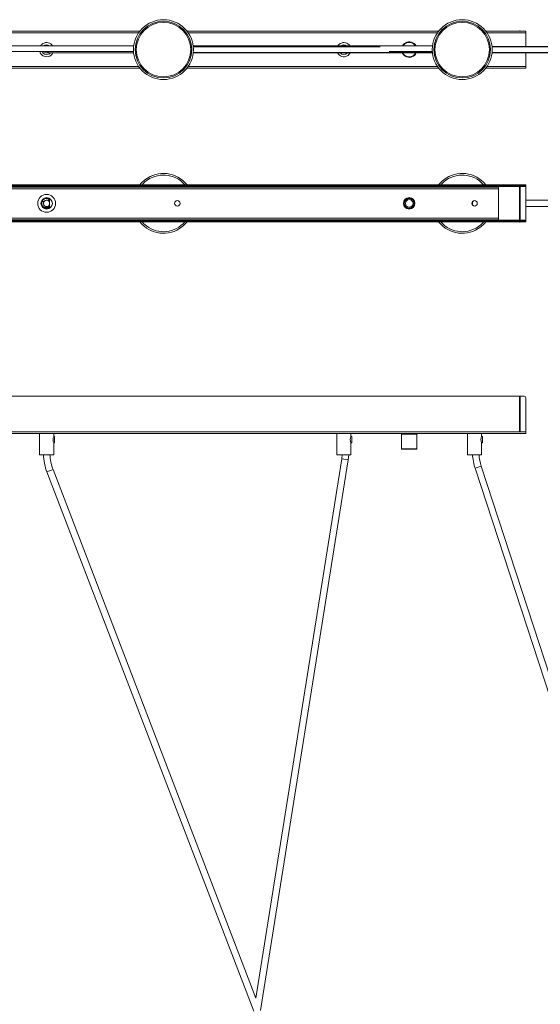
# Model space of a CAD drawing. Header units: inches. Extents: x -279 to 299, y -273 to 303.
# Tile 6 of 7: x -39 to 128, y -14 to 303. Entities that reach past the tile are written whole.
import ezdxf

# ---------------------------------------------------------------- set-up
doc = ezdxf.new("R2010")
doc.units = ezdxf.units.IN
doc.header["$MEASUREMENT"] = 0

# ---------------------------------------------------------------- blocks, each defined once
blk = doc.blocks.new('block 6')
at = {"lineweight": 0}
blk.add_lwpolyline([(84.38, 244.04), (84.3, 243.72), (84.29, 243.38)], dxfattribs=at)
blk = doc.blocks.new('block 7')
at = {"lineweight": 0}
blk.add_open_spline([(-28.77, 243.48), (-28.77, 244.49), (-29.6, 245.32), (-30.61, 245.32), (-31.63, 245.32), (-32.45, 244.49), (-32.45, 243.48), (-32.45, 242.46), (-31.63, 241.64), (-30.61, 241.64), (-29.6, 241.64), (-28.77, 242.46), (-28.77, 243.48), (-28.77, 243.48), (-28.77, 243.48), (-28.77, 243.48)], degree=3, knots=[0, 0, 0, 0, 1, 1, 1, 2, 2, 2, 3, 3, 3, 4, 4, 4, 5, 5, 5, 5], dxfattribs=at)
blk = doc.blocks.new('block 9')
at = {"lineweight": 0}
blk.add_lwpolyline([(0.09, 237.52), (0.7, 236.88), (1.5, 236.2)], dxfattribs=at)
blk = doc.blocks.new('block 18')
at = {"lineweight": 0}
blk.add_lwpolyline([(106.31, 243.02), (106.3, 243.05), (106.27, 243.34)], dxfattribs=at)
blk = doc.blocks.new('block 19')
at = {"lineweight": 0}
blk.add_open_spline([(12.3, 243.48), (12.3, 243.96), (11.91, 244.35), (11.43, 244.35), (10.94, 244.35), (10.55, 243.96), (10.55, 243.48), (10.55, 242.99), (10.94, 242.6), (11.43, 242.6), (11.91, 242.6), (12.3, 242.99), (12.3, 243.48), (12.3, 243.48), (12.3, 243.48), (12.3, 243.48)], degree=3, knots=[0, 0, 0, 0, 1, 1, 1, 2, 2, 2, 3, 3, 3, 4, 4, 4, 5, 5, 5, 5], dxfattribs=at)
blk = doc.blocks.new('block 20')
at = {"lineweight": 0}
blk.add_open_spline([(107.93, 243.48), (107.93, 243.96), (107.54, 244.35), (107.06, 244.35), (106.57, 244.35), (106.18, 243.96), (106.18, 243.48), (106.18, 242.99), (106.57, 242.6), (107.06, 242.6), (107.54, 242.6), (107.93, 242.99), (107.93, 243.48), (107.93, 243.48), (107.93, 243.48), (107.93, 243.48)], degree=3, knots=[0, 0, 0, 0, 1, 1, 1, 2, 2, 2, 3, 3, 3, 4, 4, 4, 5, 5, 5, 5], dxfattribs=at)
blk = doc.blocks.new('block 21')
at = {"lineweight": 0}
blk.add_open_spline([(-27.73, 243.48), (-27.73, 245.07), (-29.02, 246.36), (-30.61, 246.36), (-32.2, 246.36), (-33.49, 245.07), (-33.49, 243.48), (-33.49, 241.89), (-32.2, 240.6), (-30.61, 240.6), (-29.02, 240.6), (-27.73, 241.89), (-27.73, 243.48), (-27.73, 243.48), (-27.73, 243.48), (-27.73, 243.48)], degree=3, knots=[0, 0, 0, 0, 1, 1, 1, 2, 2, 2, 3, 3, 3, 4, 4, 4, 5, 5, 5, 5], dxfattribs=at)
blk = doc.blocks.new('block 22')
at = {"lineweight": 0}
blk.add_open_spline([(87.88, 243.48), (87.88, 244.49), (87.05, 245.32), (86.04, 245.32), (85.02, 245.32), (84.2, 244.49), (84.2, 243.48), (84.2, 242.46), (85.02, 241.64), (86.04, 241.64), (87.05, 241.64), (87.88, 242.46), (87.88, 243.48), (87.88, 243.48), (87.88, 243.48), (87.88, 243.48)], degree=3, knots=[0, 0, 0, 0, 1, 1, 1, 2, 2, 2, 3, 3, 3, 4, 4, 4, 5, 5, 5, 5], dxfattribs=at)
blk = doc.blocks.new('block 30')
at = {"lineweight": 0}
blk.add_lwpolyline([(84.46, 243.48), (84.58, 242.87), (84.92, 242.36)], dxfattribs=at)
blk = doc.blocks.new('block 31')
at = {"lineweight": 0}
blk.add_lwpolyline([(84.34, 243.84), (84.31, 243.84), (84.27, 243.48), (84.41, 242.8), (84.79, 242.23), (85.36, 241.85), (86.04, 241.71), (86.71, 241.85), (87.29, 242.23), (87.67, 242.8), (87.8, 243.48), (87.67, 244.15), (87.29, 244.73), (86.71, 245.11), (86.04, 245.24), (85.36, 245.11), (84.79, 244.73), (84.49, 244.32), (84.31, 243.84)], dxfattribs=at)
blk = doc.blocks.new('block 32')
at = {"lineweight": 0}
blk.add_open_spline([(87.26, 243.48), (87.26, 244.15), (86.72, 244.7), (86.04, 244.7), (85.36, 244.7), (84.81, 244.15), (84.81, 243.48), (84.81, 242.8), (85.36, 242.25), (86.04, 242.25), (86.72, 242.25), (87.26, 242.8), (87.26, 243.48), (87.26, 243.48), (87.26, 243.48), (87.26, 243.48)], degree=3, knots=[0, 0, 0, 0, 1, 1, 1, 2, 2, 2, 3, 3, 3, 4, 4, 4, 5, 5, 5, 5], dxfattribs=at)
blk = doc.blocks.new('block 38')
at = {"lineweight": 0}
blk.add_lwpolyline([(106.27, 243.34), (106.22, 243.35), (106.21, 243.35)], dxfattribs=at)
blk = doc.blocks.new('block 39')
at = {"lineweight": 0}
blk.add_lwpolyline([(106.22, 243.68), (106.25, 243.69), (106.27, 243.69)], dxfattribs=at)
blk = doc.blocks.new('block 40')
at = {"lineweight": 0}
blk.add_lwpolyline([(106.27, 243.34), (106.3, 243.05), (106.31, 243.02)], dxfattribs=at)
blk = doc.blocks.new('block 46')
at = {"lineweight": 0}
blk.add_lwpolyline([(-31.5, 244.04), (-32.08, 244.04)], dxfattribs=at)
blk = doc.blocks.new('block 47')
at = {"lineweight": 0}
blk.add_lwpolyline([(-31.63, 242.27), (-29.7, 242.27)], dxfattribs=at)
blk = doc.blocks.new('block 49')
at = {"lineweight": 0}
blk.add_lwpolyline([(106.29, 243.69), (106.29, 243.69)], dxfattribs=at)
blk = doc.blocks.new('block 52')
at = {"lineweight": 0}
blk.add_lwpolyline([(207.27, 244.53), (123.52, 244.53)], dxfattribs=at)
blk = doc.blocks.new('block 53')
at = {"lineweight": 0}
blk.add_lwpolyline([(123.52, 242.43), (207.27, 242.43)], dxfattribs=at)
blk = doc.blocks.new('block 54')
at = {"lineweight": 0}
blk.add_lwpolyline([(-29.7, 244.53), (-30.61, 244.53)], dxfattribs=at)
blk = doc.blocks.new('block 55')
at = {"lineweight": 0}
blk.add_lwpolyline([(-30.61, 242.43), (-29.7, 242.43)], dxfattribs=at)
blk = doc.blocks.new('block 62')
at = {"lineweight": 0}
blk.add_lwpolyline([(123.52, 249.43), (-226.78, 249.43)], dxfattribs=at)
blk = doc.blocks.new('block 64')
at = {"lineweight": 0}
blk.add_lwpolyline([(123.52, 249.15), (-226.78, 249.15)], dxfattribs=at)
blk = doc.blocks.new('block 65')
at = {"lineweight": 0}
blk.add_lwpolyline([(122.99, 249.43), (122.99, 249.15)], dxfattribs=at)
blk = doc.blocks.new('block 66')
at = {"lineweight": 0}
blk.add_lwpolyline([(122.99, 237.52), (122.99, 237.8)], dxfattribs=at)
blk = doc.blocks.new('block 67')
at = {"lineweight": 0}
blk.add_lwpolyline([(-226.78, 237.52), (123.52, 237.52)], dxfattribs=at)
blk = doc.blocks.new('block 69')
at = {"lineweight": 0}
blk.add_lwpolyline([(-226.78, 237.8), (123.52, 237.8)], dxfattribs=at)
blk = doc.blocks.new('block 71')
at = {"lineweight": 0}
blk.add_lwpolyline([(123.52, 237.52), (123.52, 249.43)], dxfattribs=at)
blk = doc.blocks.new('block 73')
at = {"lineweight": 0}
blk.add_lwpolyline([(87.77, 243.24), (87.79, 243.48)], dxfattribs=at)
blk = doc.blocks.new('block 80')
at = {"lineweight": 0}
blk.add_lwpolyline([(106.27, 243.69), (106.3, 243.91)], dxfattribs=at)
blk = doc.blocks.new('block 92')
at = {"lineweight": 0}
blk.add_lwpolyline([(-218.02, 238.76), (114.76, 238.76)], dxfattribs=at)
blk = doc.blocks.new('block 93')
at = {"lineweight": 0}
blk.add_lwpolyline([(114.76, 248.19), (-218.02, 248.19)], dxfattribs=at)
blk = doc.blocks.new('block 94')
at = {"lineweight": 0}
blk.add_lwpolyline([(114.76, 248.73), (114.76, 238.22)], dxfattribs=at)
blk = doc.blocks.new('block 99')
at = {"lineweight": 0}
blk.add_lwpolyline([(-218.02, 238.22), (114.76, 238.22)], dxfattribs=at)
blk = doc.blocks.new('block 100')
at = {"lineweight": 0}
blk.add_lwpolyline([(114.76, 248.73), (-218.02, 248.73)], dxfattribs=at)
blk = doc.blocks.new('block 107')
at = {"lineweight": 0}
blk.add_lwpolyline([(121.49, 237.45), (121.77, 237.45)], dxfattribs=at)
blk = doc.blocks.new('block 108')
at = {"lineweight": 0}
blk.add_lwpolyline([(121.49, 249.15), (121.49, 237.8)], dxfattribs=at)
blk = doc.blocks.new('block 109')
at = {"lineweight": 0}
blk.add_lwpolyline([(121.49, 237.52), (121.49, 237.45)], dxfattribs=at)
blk = doc.blocks.new('block 110')
at = {"lineweight": 0}
blk.add_lwpolyline([(121.77, 249.15), (121.77, 237.8)], dxfattribs=at)
blk = doc.blocks.new('block 111')
at = {"lineweight": 0}
blk.add_lwpolyline([(121.77, 237.52), (121.77, 237.45)], dxfattribs=at)
blk = doc.blocks.new('block 126')
at = {"lineweight": 0}
blk.add_lwpolyline([(106.3, 243.92), (106.27, 243.69)], dxfattribs=at)
blk = doc.blocks.new('block 127')
at = {"lineweight": 0}
blk.add_lwpolyline([(106.31, 243.69), (106.27, 243.69)], dxfattribs=at)
blk = doc.blocks.new('block 128')
at = {"lineweight": 0}
blk.add_lwpolyline([(-29.7, 244.76), (-29.7, 242.19)], dxfattribs=at)
blk = doc.blocks.new('block 129')
at = {"lineweight": 0}
blk.add_lwpolyline([(123.52, 238.06), (121.77, 238.06)], dxfattribs=at)
blk = doc.blocks.new('block 130')
at = {"lineweight": 0}
blk.add_lwpolyline([(121.49, 238.06), (-224.75, 238.06)], dxfattribs=at)
blk = doc.blocks.new('block 132')
at = {"lineweight": 0}
blk.add_lwpolyline([(123.52, 248.89), (121.77, 248.89)], dxfattribs=at)
blk = doc.blocks.new('block 133')
at = {"lineweight": 0}
blk.add_lwpolyline([(121.49, 248.89), (-224.75, 248.89)], dxfattribs=at)
blk = doc.blocks.new('block 140')
at = {"lineweight": 0}
blk.add_open_spline([(87.79, 243.48), (87.79, 244.45), (87.01, 245.23), (86.04, 245.23), (85.6, 245.25), (85.02, 245), (84.74, 244.66)], degree=3, knots=[0, 0, 0, 0, 1, 1, 1, 2, 2, 2, 2], dxfattribs=at)
blk = doc.blocks.new('block 148')
at = {"lineweight": 0}
blk.add_open_spline([(1.5, 236.2), (5.28, 233.31), (10.79, 233.9), (13.87, 237.52)], degree=3, dxfattribs=at)
blk = doc.blocks.new('block 149')
at = {"lineweight": 0}
blk.add_open_spline([(13.87, 249.43), (10.58, 253.24), (4.83, 253.66), (1.02, 250.37), (0.76, 250.15), (0.3, 249.69), (0.09, 249.43)], degree=3, knots=[0, 0, 0, 0, 1, 1, 1, 2, 2, 2, 2], dxfattribs=at)
blk = doc.blocks.new('block 150')
at = {"lineweight": 0}
blk.add_open_spline([(-0.59, 237.52), (2.69, 233.34), (8.75, 232.62), (12.93, 235.91), (13.42, 236.26), (14.19, 237.04), (14.55, 237.52)], degree=3, knots=[0, 0, 0, 0, 1, 1, 1, 2, 2, 2, 2], dxfattribs=at)
blk = doc.blocks.new('block 151')
at = {"lineweight": 0}
blk.add_open_spline([(14.55, 249.43), (11.26, 253.61), (5.2, 254.34), (1.02, 251.05), (0.54, 250.7), (-0.24, 249.92), (-0.59, 249.43)], degree=3, knots=[0, 0, 0, 0, 1, 1, 1, 2, 2, 2, 2], dxfattribs=at)
blk = doc.blocks.new('block 158')
at = {"lineweight": 0}
blk.add_open_spline([(96.19, 237.52), (99.48, 233.72), (105.23, 233.3), (109.04, 236.59), (109.3, 236.8), (109.76, 237.26), (109.98, 237.52)], degree=3, knots=[0, 0, 0, 0, 1, 1, 1, 2, 2, 2, 2], dxfattribs=at)
blk = doc.blocks.new('block 159')
at = {"lineweight": 0}
blk.add_open_spline([(109.98, 249.43), (106.69, 253.24), (100.94, 253.66), (97.13, 250.37), (96.87, 250.15), (96.41, 249.69), (96.19, 249.43)], degree=3, knots=[0, 0, 0, 0, 1, 1, 1, 2, 2, 2, 2], dxfattribs=at)
blk = doc.blocks.new('block 160')
at = {"lineweight": 0}
blk.add_open_spline([(110.66, 249.43), (107.37, 253.61), (101.31, 254.34), (97.13, 251.05), (96.65, 250.7), (95.87, 249.92), (95.51, 249.43)], degree=3, knots=[0, 0, 0, 0, 1, 1, 1, 2, 2, 2, 2], dxfattribs=at)
blk = doc.blocks.new('block 161')
at = {"lineweight": 0}
blk.add_open_spline([(95.51, 237.52), (98.8, 233.34), (104.86, 232.62), (109.04, 235.91), (109.52, 236.26), (110.3, 237.04), (110.66, 237.52)], degree=3, knots=[0, 0, 0, 0, 1, 1, 1, 2, 2, 2, 2], dxfattribs=at)
blk = doc.blocks.new('block 168')
at = {"lineweight": 0}
blk.add_open_spline([(106.38, 243.64), (106.36, 243.67), (106.31, 243.69), (106.27, 243.69)], degree=3, dxfattribs=at)
blk = doc.blocks.new('block 169')
at = {"lineweight": 0}
blk.add_open_spline([(106.27, 243.34), (106.31, 243.34), (106.36, 243.36), (106.38, 243.38)], degree=3, dxfattribs=at)
blk = doc.blocks.new('block 175')
at = {"lineweight": 0}
blk.add_open_spline([(106.75, 244.3), (106.3, 243.94), (106.22, 243.27), (106.59, 242.82), (106.62, 242.77), (106.7, 242.69), (106.75, 242.66)], degree=3, knots=[0, 0, 0, 0, 1, 1, 1, 2, 2, 2, 2], dxfattribs=at)
blk = doc.blocks.new('block 177')
at = {"lineweight": 0}
blk.add_open_spline([(-29.7, 244), (-29.99, 244.5), (-30.63, 244.68), (-31.13, 244.39), (-31.64, 244.1), (-31.81, 243.46), (-31.52, 242.96), (-31.24, 242.45), (-30.59, 242.28), (-30.09, 242.57), (-29.95, 242.64), (-29.77, 242.82), (-29.7, 242.96)], degree=3, knots=[0, 0, 0, 0, 1, 1, 1, 2, 2, 2, 3, 3, 3, 4, 4, 4, 4], dxfattribs=at)
blk = doc.blocks.new('block 182')
at = {"lineweight": 0}
blk.add_open_spline([(84.92, 242.36), (85.54, 241.75), (86.54, 241.75), (87.15, 242.36), (87.77, 242.98), (87.77, 243.98), (87.15, 244.59), (86.54, 245.21), (85.54, 245.21), (84.92, 244.59), (84.65, 244.35), (84.44, 243.84), (84.46, 243.48)], degree=3, knots=[0, 0, 0, 0, 1, 1, 1, 2, 2, 2, 3, 3, 3, 4, 4, 4, 4], dxfattribs=at)
blk = doc.blocks.new('block 183')
at = {"lineweight": 0}
blk.add_open_spline([(84.31, 243.84), (84.28, 243.71), (84.34, 243.55), (84.46, 243.48)], degree=3, dxfattribs=at)
blk = doc.blocks.new('block 192')
at = {"lineweight": 0}
blk.add_open_spline([(106.37, 243.63), (106.29, 243.57), (106.29, 243.45), (106.35, 243.38), (106.35, 243.38), (106.36, 243.37), (106.36, 243.37)], degree=3, knots=[0, 0, 0, 0, 1, 1, 1, 2, 2, 2, 2], dxfattribs=at)
blk = doc.blocks.new('block 193')
at = {"lineweight": 0}
blk.add_open_spline([(-29.7, 244.76), (-30.41, 245.27), (-31.39, 245.1), (-31.9, 244.39), (-32.4, 243.68), (-32.23, 242.7), (-31.52, 242.19), (-31.02, 241.8), (-30.21, 241.8), (-29.7, 242.19)], degree=3, knots=[0, 0, 0, 0, 1, 1, 1, 2, 2, 2, 3, 3, 3, 3], dxfattribs=at)
blk = doc.blocks.new('block 203')
at = {"lineweight": 0}
blk.add_open_spline([(16.61, 292.93), (16.61, 298.25), (12.3, 302.57), (6.98, 302.57), (1.66, 302.57), (-2.66, 298.25), (-2.66, 292.93), (-2.66, 287.61), (1.66, 283.3), (6.98, 283.3), (12.3, 283.3), (16.61, 287.61), (16.61, 292.93), (16.61, 292.93), (16.61, 292.93), (16.61, 292.93)], degree=3, knots=[0, 0, 0, 0, 1, 1, 1, 2, 2, 2, 3, 3, 3, 4, 4, 4, 5, 5, 5, 5], dxfattribs=at)
blk = doc.blocks.new('block 204')
at = {"lineweight": 0}
blk.add_open_spline([(16.09, 292.93), (16.09, 297.96), (12.01, 302.04), (6.98, 302.04), (1.95, 302.04), (-2.13, 297.96), (-2.13, 292.93), (-2.13, 287.9), (1.95, 283.82), (6.98, 283.82), (12.01, 283.82), (16.09, 287.9), (16.09, 292.93), (16.09, 292.93), (16.09, 292.93), (16.09, 292.93)], degree=3, knots=[0, 0, 0, 0, 1, 1, 1, 2, 2, 2, 3, 3, 3, 4, 4, 4, 5, 5, 5, 5], dxfattribs=at)
blk = doc.blocks.new('block 209')
at = {"lineweight": 0}
blk.add_open_spline([(112.19, 292.93), (112.19, 297.96), (108.11, 302.04), (103.08, 302.04), (98.05, 302.04), (93.98, 297.96), (93.98, 292.93), (93.98, 287.9), (98.05, 283.82), (103.08, 283.82), (108.11, 283.82), (112.19, 287.9), (112.19, 292.93), (112.19, 292.93), (112.19, 292.93), (112.19, 292.93)], degree=3, knots=[0, 0, 0, 0, 1, 1, 1, 2, 2, 2, 3, 3, 3, 4, 4, 4, 5, 5, 5, 5], dxfattribs=at)
blk = doc.blocks.new('block 210')
at = {"lineweight": 0}
blk.add_open_spline([(112.72, 292.93), (112.72, 298.25), (108.4, 302.57), (103.08, 302.57), (97.76, 302.57), (93.45, 298.25), (93.45, 292.93), (93.45, 287.61), (97.76, 283.3), (103.08, 283.3), (108.4, 283.3), (112.72, 287.61), (112.72, 292.93), (112.72, 292.93), (112.72, 292.93), (112.72, 292.93)], degree=3, knots=[0, 0, 0, 0, 1, 1, 1, 2, 2, 2, 3, 3, 3, 4, 4, 4, 5, 5, 5, 5], dxfattribs=at)
blk = doc.blocks.new('block 217')
at = {"lineweight": 0}
blk.add_open_spline([(15.73, 292.93), (15.73, 297.77), (11.81, 301.69), (6.98, 301.69), (2.14, 301.69), (-1.78, 297.77), (-1.78, 292.93), (-1.78, 288.1), (2.14, 284.18), (6.98, 284.18), (11.81, 284.18), (15.73, 288.1), (15.73, 292.93), (15.73, 292.93), (15.73, 292.93), (15.73, 292.93)], degree=3, knots=[0, 0, 0, 0, 1, 1, 1, 2, 2, 2, 3, 3, 3, 4, 4, 4, 5, 5, 5, 5], dxfattribs=at)
blk = doc.blocks.new('block 220')
at = {"lineweight": 0}
blk.add_open_spline([(111.84, 292.93), (111.84, 297.77), (107.92, 301.69), (103.08, 301.69), (98.25, 301.69), (94.33, 297.77), (94.33, 292.93), (94.33, 288.1), (98.25, 284.18), (103.08, 284.18), (107.92, 284.18), (111.84, 288.1), (111.84, 292.93), (111.84, 292.93), (111.84, 292.93), (111.84, 292.93)], degree=3, knots=[0, 0, 0, 0, 1, 1, 1, 2, 2, 2, 3, 3, 3, 4, 4, 4, 5, 5, 5, 5], dxfattribs=at)
blk = doc.blocks.new('block 227')
at = {"lineweight": 0}
blk.add_lwpolyline([(93.53, 294.14), (16.53, 294.14)], dxfattribs=at)
blk = doc.blocks.new('block 228')
at = {"lineweight": 0}
blk.add_lwpolyline([(-2.58, 294.14), (-58.69, 294.14)], dxfattribs=at)
blk = doc.blocks.new('block 229')
at = {"lineweight": 0}
blk.add_lwpolyline([(-58.63, 292.37), (-2.64, 292.37)], dxfattribs=at)
blk = doc.blocks.new('block 230')
at = {"lineweight": 0}
blk.add_lwpolyline([(79.62, 292.37), (93.47, 292.37)], dxfattribs=at)
blk = doc.blocks.new('block 233')
at = {"lineweight": 0}
blk.add_lwpolyline([(197.84, 293.8), (112.68, 293.8)], dxfattribs=at)
blk = doc.blocks.new('block 234')
at = {"lineweight": 0}
blk.add_lwpolyline([(112.68, 292.03), (197.84, 292.03)], dxfattribs=at)
blk = doc.blocks.new('block 235')
at = {"lineweight": 0}
blk.add_lwpolyline([(16.55, 291.88), (93.51, 291.88)], dxfattribs=at)
blk = doc.blocks.new('block 236')
at = {"lineweight": 0}
blk.add_lwpolyline([(197.86, 293.98), (112.66, 293.98)], dxfattribs=at)
blk = doc.blocks.new('block 237')
at = {"lineweight": 0}
blk.add_lwpolyline([(112.66, 291.88), (197.86, 291.88)], dxfattribs=at)
blk = doc.blocks.new('block 238')
at = {"lineweight": 0}
blk.add_lwpolyline([(-30.61, 291.88), (-2.6, 291.88)], dxfattribs=at)
blk = doc.blocks.new('block 244')
at = {"lineweight": 0}
blk.add_lwpolyline([(16.57, 292.03), (93.49, 292.03)], dxfattribs=at)
blk = doc.blocks.new('block 245')
at = {"lineweight": 0}
blk.add_lwpolyline([(76.69, 293.8), (16.57, 293.8)], dxfattribs=at)
blk = doc.blocks.new('block 250')
at = {"lineweight": 0}
blk.add_lwpolyline([(123.52, 298.89), (123.52, 293.98)], dxfattribs=at)
blk = doc.blocks.new('block 251')
at = {"lineweight": 0}
blk.add_lwpolyline([(123.52, 291.88), (123.52, 286.98)], dxfattribs=at)
blk = doc.blocks.new('block 252')
at = {"lineweight": 0}
blk.add_lwpolyline([(123.52, 298.89), (110.66, 298.89)], dxfattribs=at)
blk = doc.blocks.new('block 253')
at = {"lineweight": 0}
blk.add_lwpolyline([(95.51, 298.89), (14.55, 298.89)], dxfattribs=at)
blk = doc.blocks.new('block 254')
at = {"lineweight": 0}
blk.add_lwpolyline([(-0.59, 298.89), (-60.68, 298.89)], dxfattribs=at)
blk = doc.blocks.new('block 257')
at = {"lineweight": 0}
blk.add_lwpolyline([(123.52, 286.98), (110.66, 286.98)], dxfattribs=at)
blk = doc.blocks.new('block 258')
at = {"lineweight": 0}
blk.add_lwpolyline([(95.51, 286.98), (14.55, 286.98)], dxfattribs=at)
blk = doc.blocks.new('block 259')
at = {"lineweight": 0}
blk.add_lwpolyline([(-0.59, 286.98), (-60.68, 286.98)], dxfattribs=at)
blk = doc.blocks.new('block 269')
at = {"lineweight": 0}
blk.add_lwpolyline([(65.93, 291.65), (65.93, 291.88)], dxfattribs=at)
blk = doc.blocks.new('block 270')
at = {"lineweight": 0}
blk.add_lwpolyline([(65.93, 294.14), (65.93, 294.22)], dxfattribs=at)
blk = doc.blocks.new('block 271')
at = {"lineweight": 0}
blk.add_lwpolyline([(121.49, 298.96), (121.77, 298.96)], dxfattribs=at)
blk = doc.blocks.new('block 272')
at = {"lineweight": 0}
blk.add_lwpolyline([(121.49, 298.96), (121.49, 298.89)], dxfattribs=at)
blk = doc.blocks.new('block 273')
at = {"lineweight": 0}
blk.add_lwpolyline([(121.77, 298.96), (121.77, 298.89)], dxfattribs=at)
blk = doc.blocks.new('block 275')
at = {"lineweight": 0}
blk.add_lwpolyline([(-29.7, 291.65), (-29.7, 291.88)], dxfattribs=at)
blk = doc.blocks.new('block 276')
at = {"lineweight": 0}
blk.add_lwpolyline([(-29.7, 294.14), (-29.7, 294.22)], dxfattribs=at)
blk = doc.blocks.new('block 277')
at = {"lineweight": 0}
blk.add_lwpolyline([(123.52, 287.52), (111.05, 287.52)], dxfattribs=at)
blk = doc.blocks.new('block 278')
at = {"lineweight": 0}
blk.add_lwpolyline([(95.12, 287.52), (14.94, 287.52)], dxfattribs=at)
blk = doc.blocks.new('block 279')
at = {"lineweight": 0}
blk.add_lwpolyline([(-0.99, 287.52), (-60.28, 287.52)], dxfattribs=at)
blk = doc.blocks.new('block 282')
at = {"lineweight": 0}
blk.add_lwpolyline([(123.52, 298.35), (111.05, 298.35)], dxfattribs=at)
blk = doc.blocks.new('block 283')
at = {"lineweight": 0}
blk.add_lwpolyline([(95.12, 298.35), (14.94, 298.35)], dxfattribs=at)
blk = doc.blocks.new('block 284')
at = {"lineweight": 0}
blk.add_lwpolyline([(-0.99, 298.35), (-60.28, 298.35)], dxfattribs=at)
blk = doc.blocks.new('block 295')
at = {"lineweight": 0}
blk.add_open_spline([(-31.5, 292.37), (-31.34, 292.08), (-30.94, 291.86), (-30.61, 291.88)], degree=3, dxfattribs=at)
blk = doc.blocks.new('block 296')
at = {"lineweight": 0}
blk.add_open_spline([(63, 291.88), (63.58, 290.77), (64.96, 290.33), (66.07, 290.91), (66.43, 291.07), (66.88, 291.52), (67.04, 291.88)], degree=3, knots=[0, 0, 0, 0, 1, 1, 1, 2, 2, 2, 2], dxfattribs=at)
blk = doc.blocks.new('block 297')
at = {"lineweight": 0}
blk.add_open_spline([(66.95, 294.14), (66.29, 295.2), (64.88, 295.53), (63.82, 294.86), (63.57, 294.73), (63.23, 294.39), (63.09, 294.14)], degree=3, knots=[0, 0, 0, 0, 1, 1, 1, 2, 2, 2, 2], dxfattribs=at)
blk = doc.blocks.new('block 298')
at = {"lineweight": 0}
blk.add_open_spline([(63.85, 291.88), (64.43, 291.23), (65.42, 291.18), (66.07, 291.76), (66.11, 291.79), (66.17, 291.85), (66.2, 291.88)], degree=3, knots=[0, 0, 0, 0, 1, 1, 1, 2, 2, 2, 2], dxfattribs=at)
blk = doc.blocks.new('block 299')
at = {"lineweight": 0}
blk.add_open_spline([(66.04, 294.14), (65.47, 294.63), (64.57, 294.63), (64, 294.14)], degree=3, dxfattribs=at)
blk = doc.blocks.new('block 302')
at = {"lineweight": 0}
blk.add_open_spline([(83.78, 291.88), (84.36, 290.64), (85.84, 290.1), (87.09, 290.68), (87.56, 290.86), (88.11, 291.41), (88.29, 291.88)], degree=3, knots=[0, 0, 0, 0, 1, 1, 1, 2, 2, 2, 2], dxfattribs=at)
blk = doc.blocks.new('block 303')
at = {"lineweight": 0}
blk.add_open_spline([(88.22, 294.14), (87.55, 295.34), (86.04, 295.78), (84.83, 295.11), (84.48, 294.94), (84.03, 294.49), (83.86, 294.14)], degree=3, knots=[0, 0, 0, 0, 1, 1, 1, 2, 2, 2, 2], dxfattribs=at)
blk = doc.blocks.new('block 306')
at = {"lineweight": 0}
blk.add_open_spline([(-32.08, 292.37), (-31.77, 291.56), (-30.86, 291.15), (-30.05, 291.46), (-29.85, 291.52), (-29.57, 291.72), (-29.44, 291.88)], degree=3, knots=[0, 0, 0, 0, 1, 1, 1, 2, 2, 2, 2], dxfattribs=at)
blk = doc.blocks.new('block 307')
at = {"lineweight": 0}
blk.add_open_spline([(-29.59, 294.14), (-30.16, 294.63), (-31.06, 294.63), (-31.63, 294.14)], degree=3, dxfattribs=at)
blk = doc.blocks.new('block 308')
at = {"lineweight": 0}
blk.add_open_spline([(-32.82, 292.37), (-32.51, 291.15), (-31.27, 290.42), (-30.05, 290.73), (-29.48, 290.84), (-28.83, 291.36), (-28.59, 291.88)], degree=3, knots=[0, 0, 0, 0, 1, 1, 1, 2, 2, 2, 2], dxfattribs=at)
blk = doc.blocks.new('block 309')
at = {"lineweight": 0}
blk.add_open_spline([(-28.68, 294.14), (-29.34, 295.2), (-30.75, 295.53), (-31.82, 294.86), (-32.06, 294.73), (-32.41, 294.39), (-32.54, 294.14)], degree=3, knots=[0, 0, 0, 0, 1, 1, 1, 2, 2, 2, 2], dxfattribs=at)
blk = doc.blocks.new('block 310')
at = {"lineweight": 0}
blk.add_open_spline([(-30.35, 292.37), (-30.2, 292.09), (-29.83, 291.87), (-29.52, 291.88)], degree=3, dxfattribs=at)
blk = doc.blocks.new('block 313')
at = {"lineweight": 0}
blk.add_open_spline([(88.01, 294.14), (87.35, 295.23), (85.92, 295.57), (84.83, 294.91), (84.57, 294.76), (84.21, 294.4), (84.06, 294.14)], degree=3, knots=[0, 0, 0, 0, 1, 1, 1, 2, 2, 2, 2], dxfattribs=at)
blk = doc.blocks.new('block 314')
at = {"lineweight": 0}
blk.add_open_spline([(83.98, 291.88), (84.56, 290.74), (85.95, 290.29), (87.09, 290.87), (87.47, 291.04), (87.93, 291.5), (88.1, 291.88)], degree=3, knots=[0, 0, 0, 0, 1, 1, 1, 2, 2, 2, 2], dxfattribs=at)
blk = doc.blocks.new('block 527')
at = {"lineweight": 0}
blk.add_lwpolyline([(84.65, 181.45), (84.58, 181.46), (84.46, 181.48)], dxfattribs=at)
blk = doc.blocks.new('block 597')
at = {"lineweight": 0}
blk.add_lwpolyline([(109.33, 168.5), (109.33, 169.44)], dxfattribs=at)
blk = doc.blocks.new('block 598')
at = {"lineweight": 0}
blk.add_lwpolyline([(109.33, 162.61), (109.33, 166.49)], dxfattribs=at)
blk = doc.blocks.new('block 599')
at = {"lineweight": 0}
blk.add_lwpolyline([(104.78, 169.44), (104.78, 162.61)], dxfattribs=at)
blk = doc.blocks.new('block 600')
at = {"lineweight": 0}
blk.add_lwpolyline([(109.62, 168.5), (109.33, 168.5)], dxfattribs=at)
blk = doc.blocks.new('block 601')
at = {"lineweight": 0}
blk.add_lwpolyline([(109.33, 166.49), (109.62, 166.49)], dxfattribs=at)
blk = doc.blocks.new('block 636')
at = {"lineweight": 0}
blk.add_lwpolyline([(64.45, 162.61), (64.32, 161.29)], dxfattribs=at)
blk = doc.blocks.new('block 637')
at = {"lineweight": 0}
blk.add_lwpolyline([(66.39, 160.96), (66.56, 162.61)], dxfattribs=at)
blk = doc.blocks.new('block 640')
at = {"lineweight": 0}
blk.add_lwpolyline([(38.21, -16.14), (66.39, 160.96)], dxfattribs=at)
blk = doc.blocks.new('block 641')
at = {"lineweight": 0}
blk.add_lwpolyline([(64.32, 161.29), (36.7, -12.22)], dxfattribs=at)
blk = doc.blocks.new('block 646')
at = {"lineweight": 0}
blk.add_lwpolyline([(207.86, -142.67), (109.22, 158.97)], dxfattribs=at)
blk = doc.blocks.new('block 647')
at = {"lineweight": 0}
blk.add_lwpolyline([(107.22, 158.31), (205.86, -143.32)], dxfattribs=at)
blk = doc.blocks.new('block 654')
at = {"lineweight": 0}
blk.add_lwpolyline([(36.7, -12.22), (-28.54, 157.83)], dxfattribs=at)
blk = doc.blocks.new('block 655')
at = {"lineweight": 0}
blk.add_lwpolyline([(-30.5, 157.07), (36.04, -16.37)], dxfattribs=at)
blk = doc.blocks.new('block 658')
at = {"lineweight": 0}
blk.add_lwpolyline([(67.3, 168.5), (67.3, 169.44)], dxfattribs=at)
blk = doc.blocks.new('block 659')
at = {"lineweight": 0}
blk.add_lwpolyline([(67.3, 162.61), (67.3, 166.49)], dxfattribs=at)
blk = doc.blocks.new('block 660')
at = {"lineweight": 0}
blk.add_lwpolyline([(62.74, 169.44), (62.74, 162.61)], dxfattribs=at)
blk = doc.blocks.new('block 661')
at = {"lineweight": 0}
blk.add_lwpolyline([(67.58, 168.5), (67.3, 168.5)], dxfattribs=at)
blk = doc.blocks.new('block 662')
at = {"lineweight": 0}
blk.add_lwpolyline([(67.3, 166.49), (67.58, 166.49)], dxfattribs=at)
blk = doc.blocks.new('block 665')
at = {"lineweight": 0}
blk.add_lwpolyline([(88.53, 164.54), (88.53, 169.27)], dxfattribs=at)
blk = doc.blocks.new('block 666')
at = {"lineweight": 0}
blk.add_lwpolyline([(83.55, 169.27), (83.55, 164.54)], dxfattribs=at)
blk = doc.blocks.new('block 712')
at = {"lineweight": 0}
blk.add_lwpolyline([(-28.33, 168.5), (-28.33, 169.44)], dxfattribs=at)
blk = doc.blocks.new('block 713')
at = {"lineweight": 0}
blk.add_lwpolyline([(-28.33, 162.61), (-28.33, 166.49)], dxfattribs=at)
blk = doc.blocks.new('block 714')
at = {"lineweight": 0}
blk.add_lwpolyline([(-32.89, 169.44), (-32.89, 162.61)], dxfattribs=at)
blk = doc.blocks.new('block 715')
at = {"lineweight": 0}
blk.add_lwpolyline([(-28.05, 168.5), (-28.33, 168.5)], dxfattribs=at)
blk = doc.blocks.new('block 716')
at = {"lineweight": 0}
blk.add_lwpolyline([(-28.33, 166.49), (-28.05, 166.49)], dxfattribs=at)
blk = doc.blocks.new('block 718')
at = {"lineweight": 0}
blk.add_lwpolyline([(-226.25, 181.45), (122.99, 181.45)], dxfattribs=at)
blk = doc.blocks.new('block 719')
at = {"lineweight": 0}
blk.add_lwpolyline([(123.52, 180.93), (123.52, 169.44)], dxfattribs=at)
blk = doc.blocks.new('block 720')
at = {"lineweight": 0}
blk.add_lwpolyline([(123.52, 169.98), (-226.78, 169.98)], dxfattribs=at)
blk = doc.blocks.new('block 721')
at = {"lineweight": 0}
blk.add_lwpolyline([(123.52, 169.44), (-226.78, 169.44)], dxfattribs=at)
blk = doc.blocks.new('block 762')
at = {"lineweight": 0}
blk.add_lwpolyline([(109.33, 162.61), (104.78, 162.61)], dxfattribs=at)
blk = doc.blocks.new('block 763')
at = {"lineweight": 0}
blk.add_lwpolyline([(109.62, 168.5), (109.62, 166.49)], dxfattribs=at)
blk = doc.blocks.new('block 823')
at = {"lineweight": 0}
blk.add_lwpolyline([(67.3, 162.61), (62.74, 162.61)], dxfattribs=at)
blk = doc.blocks.new('block 824')
at = {"lineweight": 0}
blk.add_lwpolyline([(67.58, 168.5), (67.58, 166.49)], dxfattribs=at)
blk = doc.blocks.new('block 826')
at = {"lineweight": 0}
blk.add_lwpolyline([(88.35, 164.36), (83.72, 164.36)], dxfattribs=at)
blk = doc.blocks.new('block 827')
at = {"lineweight": 0}
blk.add_lwpolyline([(121.49, 170.25), (121.77, 170.25)], dxfattribs=at)
blk = doc.blocks.new('block 828')
at = {"lineweight": 0}
blk.add_lwpolyline([(121.77, 181.28), (121.77, 169.98)], dxfattribs=at)
blk = doc.blocks.new('block 829')
at = {"lineweight": 0}
blk.add_lwpolyline([(121.49, 181.28), (121.49, 169.98)], dxfattribs=at)
blk = doc.blocks.new('block 830')
at = {"lineweight": 0}
blk.add_lwpolyline([(121.49, 181.28), (121.77, 181.28)], dxfattribs=at)
blk = doc.blocks.new('block 833')
at = {"lineweight": 0}
blk.add_lwpolyline([(84.42, 181.45), (84.46, 181.48)], dxfattribs=at)
blk = doc.blocks.new('block 834')
at = {"lineweight": 0}
blk.add_lwpolyline([(84.46, 181.45), (84.46, 181.48)], dxfattribs=at)
blk = doc.blocks.new('block 908')
at = {"lineweight": 0}
blk.add_lwpolyline([(-28.33, 162.61), (-32.89, 162.61)], dxfattribs=at)
blk = doc.blocks.new('block 909')
at = {"lineweight": 0}
blk.add_lwpolyline([(-28.05, 168.5), (-28.05, 166.49)], dxfattribs=at)
blk = doc.blocks.new('block 921')
at = {"lineweight": 0}
blk.add_lwpolyline([(66.39, 160.96), (64.32, 161.29)], dxfattribs=at)
blk = doc.blocks.new('block 924')
at = {"lineweight": 0}
blk.add_lwpolyline([(109.22, 158.97), (107.22, 158.31)], dxfattribs=at)
blk = doc.blocks.new('block 929')
at = {"lineweight": 0}
blk.add_lwpolyline([(-28.54, 157.83), (-30.5, 157.07)], dxfattribs=at)
blk = doc.blocks.new('block 932')
at = {"lineweight": 0}
blk.add_lwpolyline([(88.53, 169.27), (83.55, 169.27)], dxfattribs=at)
blk = doc.blocks.new('block 933')
at = {"lineweight": 0}
blk.add_lwpolyline([(83.55, 164.54), (88.53, 164.54)], dxfattribs=at)
blk = doc.blocks.new('block 959')
at = {"lineweight": 0}
blk.add_open_spline([(108.5, 162.61), (108.54, 161.64), (108.89, 159.88), (109.22, 158.97)], degree=3, dxfattribs=at)
blk = doc.blocks.new('block 960')
at = {"lineweight": 0}
blk.add_open_spline([(106.39, 162.61), (106.43, 161.46), (106.83, 159.4), (107.22, 158.31)], degree=3, dxfattribs=at)
blk = doc.blocks.new('block 967')
at = {"lineweight": 0}
blk.add_open_spline([(-29.54, 162.61), (-29.53, 161.31), (-29.06, 159.03), (-28.54, 157.83)], degree=3, dxfattribs=at)
blk = doc.blocks.new('block 968')
at = {"lineweight": 0}
blk.add_open_spline([(-31.65, 162.61), (-31.65, 161.1), (-31.1, 158.46), (-30.5, 157.07)], degree=3, dxfattribs=at)
blk = doc.blocks.new('block 973')
at = {"lineweight": 0}
blk.add_open_spline([(83.72, 169.44), (83.63, 169.44), (83.55, 169.37), (83.55, 169.27)], degree=3, dxfattribs=at)
blk = doc.blocks.new('block 974')
at = {"lineweight": 0}
blk.add_open_spline([(88.53, 169.27), (88.53, 169.37), (88.45, 169.44), (88.35, 169.44)], degree=3, dxfattribs=at)
blk = doc.blocks.new('block 975')
at = {"lineweight": 0}
blk.add_open_spline([(83.55, 164.54), (83.55, 164.44), (83.63, 164.36), (83.72, 164.36)], degree=3, dxfattribs=at)
blk = doc.blocks.new('block 976')
at = {"lineweight": 0}
blk.add_open_spline([(88.35, 164.36), (88.45, 164.36), (88.53, 164.44), (88.53, 164.54)], degree=3, dxfattribs=at)
blk = doc.blocks.new('block 987')
at = {"lineweight": 0}
blk.add_open_spline([(123.52, 180.93), (123.52, 181.22), (123.29, 181.45), (122.99, 181.45)], degree=3, dxfattribs=at)
blk = doc.blocks.new('block 1003')
at = {"lineweight": 0}
blk.add_open_spline([(109.33, 168.5), (109.04, 167.95), (109.04, 167.04), (109.33, 166.49)], degree=3, dxfattribs=at)
blk = doc.blocks.new('block 1031')
at = {"lineweight": 0}
blk.add_open_spline([(67.3, 168.5), (67, 167.95), (67, 167.04), (67.3, 166.49)], degree=3, dxfattribs=at)
blk = doc.blocks.new('block 1069')
at = {"lineweight": 0}
blk.add_open_spline([(-28.33, 168.5), (-28.63, 167.95), (-28.63, 167.04), (-28.33, 166.49)], degree=3, dxfattribs=at)

msp = doc.modelspace()

# ---------------------------------------------------------------- block references
for name in ['block 203', 'block 204', 'block 217', 'block 210', 'block 209', 'block 220', 'block 254', 'block 284', 'block 253', 'block 283', 'block 252', 'block 282', 'block 271', 'block 272', 'block 273', 'block 250', 'block 309', 'block 307', 'block 297', 'block 299', 'block 303', 'block 313', 'block 228', 'block 229', 'block 308', 'block 306', 'block 295', 'block 238', 'block 310', 'block 276', 'block 275', 'block 227', 'block 235', 'block 245', 'block 244', 'block 296', 'block 298', 'block 270', 'block 269', 'block 230', 'block 302', 'block 314', 'block 236', 'block 237', 'block 233', 'block 234', 'block 251', 'block 259', 'block 279', 'block 258', 'block 278', 'block 257', 'block 277', 'block 151', 'block 149', 'block 160', 'block 159', 'block 62', 'block 64', 'block 133', 'block 100', 'block 93', 'block 94', 'block 108', 'block 110', 'block 132', 'block 65', 'block 71', 'block 21', 'block 7', 'block 193', 'block 46', 'block 177', 'block 54', 'block 128', 'block 19', 'block 22', 'block 31', 'block 6', 'block 182', 'block 140', 'block 32', 'block 20', 'block 175', 'block 126', 'block 80', 'block 52', 'block 47', 'block 55', 'block 183', 'block 30', 'block 73', 'block 38', 'block 39', 'block 127', 'block 168', 'block 169', 'block 18', 'block 40', 'block 49', 'block 192', 'block 53', 'block 69', 'block 130', 'block 92', 'block 99', 'block 129', 'block 66', 'block 67', 'block 150', 'block 9', 'block 148', 'block 161', 'block 158', 'block 109', 'block 107', 'block 111', 'block 718', 'block 833', 'block 527', 'block 834', 'block 829', 'block 830', 'block 828', 'block 987', 'block 719', 'block 720', 'block 721', 'block 714', 'block 1069', 'block 712', 'block 715', 'block 909', 'block 660', 'block 1031', 'block 658', 'block 661', 'block 824', 'block 973', 'block 666', 'block 932', 'block 974', 'block 665', 'block 599', 'block 1003', 'block 597', 'block 600', 'block 763', 'block 827', 'block 713', 'block 716', 'block 659', 'block 662', 'block 598', 'block 601', 'block 908', 'block 968', 'block 967', 'block 823', 'block 636', 'block 637', 'block 933', 'block 975', 'block 826', 'block 976', 'block 762', 'block 960', 'block 959', 'block 641', 'block 640', 'block 921', 'block 924', 'block 646', 'block 929', 'block 655', 'block 654', 'block 647']:
    msp.add_blockref(name, (0, 0))

doc.saveas('drawing.dxf')
